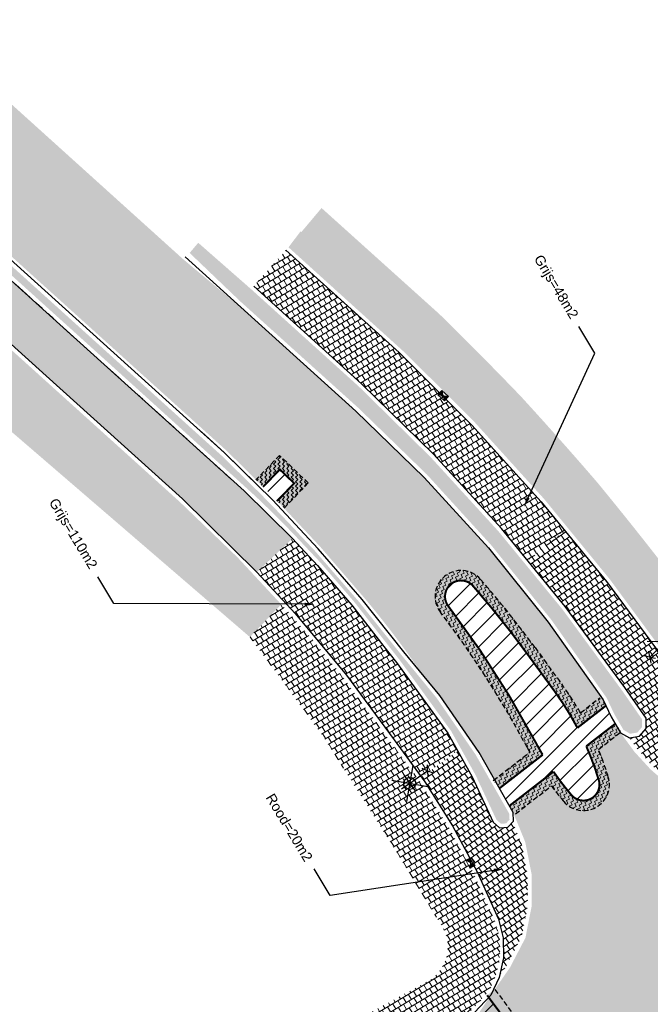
# Model space of a CAD drawing. Header units: metres. Extents: x 197458 to 198035, y 355297 to 355450.
# Tile 3 of 5: x 197510 to 197541, y 355352 to 355402. Entities that reach past the tile are written whole.
import ezdxf
from ezdxf import colors
from ezdxf.entities.mleader import LeaderData, LeaderLine
from ezdxf.enums import TextEntityAlignment as Align
from ezdxf.math import Vec2, Vec3

# ---------------------------------------------------------------- set-up
doc = ezdxf.new("R2010")
doc.units = ezdxf.units.M
doc.linetypes.add('DASHED2', pattern=[0.375, 0.25, -0.125])
doc.linetypes.add('VH-TROTTOIRBAND_130-150', pattern=[15, 5, -2, 2, -2, 2, -2])
for name, color, linetype, lineweight in [('N-WE-VH-VERHARDING_ASFALT-A-200', 251, 'Continuous', 18), ('V-WE-IE-MEUBILAIR_WEGMEUBILAIR_LICHTMAST-S', 7, 'Continuous', 25), ('V-WE-RI-HWA_KOLK-S', 10, 'Continuous', 25), ('V-WE-VH-VERHARDING_ASFALT-A', 252, 'Continuous', 20), ('V-WE-VH-ZAAGSNEDE-G', 7, 'ZAAGSNEDE_LINE', 30), ('X-XX-AL-AANKLEDING-T25', 7, 'Continuous', 25)]:
    doc.layers.add(name, color=color, linetype=linetype, lineweight=lineweight)
for name, color, linetype in [('N-XX-VH-KANTOPSLUITING_VOORKANTBAND-G', 7, 'VH-TROTTOIRBAND_130-150'), ('V-WE-VH-FREESVAK-G', 7, 'DASHED2'), ('V-WE-VH-VERHARDING_STRAATBAKSTENEN-G', 15, 'Continuous'), ('V-WE-VH-VERHARDING_TROTTOIRTEGELS-A', 253, 'Continuous'), ('V-WE-VH-VERHARDING_TROTTOIRTEGELS_ROOD-A', 13, 'Continuous'), ('V-XX-VH-KANTOPSLUITING_VOORKANTBAND-G', 7, 'CONTINUOUS-V')]:
    doc.layers.add(name, color=color, linetype=linetype)
doc.styles.add('NLCS-ISO', font='NLCS-ISO.ttf')
doc.styles.add('NLCS_ISO', font='arial.ttf')
doc.styles.get("Standard").update_dxf_attribs({"font": 'arial.ttf'})
doc.linetypes.add('CONTINUOUS-V', pattern='A,3.5,[24,NLCS.SHX,S=0.5,R=0,X=0,Y=0],3.5', length=7)
doc.linetypes.add('ZAAGSNEDE_LINE', pattern='A,12.7,-5.08,["Z",Standard,S=2.54,R=0,X=-2.54,Y=-1.27],-6.35', length=24.13)
pattern_1 = [(35, (0, 0), (-0.1748260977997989, 0.2496775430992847), []), (125, (0, 0), (-0.2996648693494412, 0.1622644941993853), [0.3048, -0.3048])]
pattern_2 = [(30.99999999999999, (197094.5641811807, 355532.3899999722), (-0.1569836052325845, 0.2612645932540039), []), (121, (197094.5641811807, 355532.3899999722), (-0.2876159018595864, 0.1827727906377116), [0.3048, -0.3048])]
pattern_3 = [(45, (0, 0), (-0.4490128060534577, 0.4490128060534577), [])]
pattern_4 = [(25.00000000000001, (197530.5255788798, 355361.9970773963), (0.07557648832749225, 0.2076446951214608), [0.15625, -0.15625]), (115, (197530.6671894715, 355362.0631114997), (-0.2076446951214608, 0.07557648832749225), [0.15625, -0.15625])]

# ---------------------------------------------------------------- blocks, each defined once
blk = doc.blocks.new('Straatkolk_450')
at = {"lineweight": 9}
h = blk.add_hatch(color=256, dxfattribs=at)
h.dxf.hatch_style = 1
h.paths.add_polyline_path([(0, 0.150000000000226), (0.225, -1.293059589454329e-11), (0.225, 0.2999999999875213)])
h.paths.add_polyline_path([(-0.225, 0.3000000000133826), (-0.225, 1.293059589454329e-11), (0, 0.150000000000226)])
for p, q in [((0.225, 0.2999999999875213), (-0.225, 1.293059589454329e-11)), ((-0.225, 0.3000000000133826), (0.225, -1.293059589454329e-11))]:
    blk.add_line(p, q, dxfattribs=at)
at = {"lineweight": 9, "flags": 128}
blk.add_lwpolyline([(0.225, 0.2999999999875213), (-0.225, 0.3000000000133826), (-0.225, 1.293059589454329e-11), (0.225, -1.293059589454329e-11)], close=True, dxfattribs=at)
blk = doc.blocks.new('V-SIE-WEG_LICHTMAST_1UITHOUDER-SO')
for p, q in [((3.232665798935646, -3.232298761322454), (-3.231800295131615, 3.232167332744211)), ((-3.231800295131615, -3.232298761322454), (3.232665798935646, 3.232167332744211)), ((-5.499567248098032, -6.571428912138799e-05), (-6.338356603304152, 1.243490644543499)), ((-5.499567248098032, -6.571428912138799e-05), (-4.660777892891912, 1.243490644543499)), ((0.0004327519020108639, -2.420065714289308), (0.0004327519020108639, 2.32993428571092)), ((-5.499567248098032, -6.571428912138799e-05), (-6.338356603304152, -1.243622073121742)), ((-1.499567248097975, -6.571428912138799e-05), (-5.499567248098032, -6.571428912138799e-05)), ((-5.499567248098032, -6.571428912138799e-05), (-4.660777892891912, -1.243622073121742)), ((0.0004327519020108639, -6.571428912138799e-05), (-1.494567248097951, -6.571428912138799e-05)), ((0.0004327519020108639, -6.571428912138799e-05), (2.515432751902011, -6.571428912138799e-05))]:
    blk.add_line(p, q)
blk.add_circle((0, 0), 1.500000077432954)
at = {"style": 'NLCS-ISO'}
blk.add_attdef('TYPE', text='', height=1.8, dxfattribs=at).set_placement((0.0004327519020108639, 2.32993428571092), align=Align.BOTTOM_CENTER)

msp = doc.modelspace()

# ---------------------------------------------------------------- hatches: boundary and pattern name
at = {"layer": 'N-WE-VH-VERHARDING_ASFALT-A-200'}
h = msp.add_hatch(dxfattribs=at)
h.set_pattern_fill('AVH-ASFALT_FREESVAK', color=256, scale=0.1, angle=45, pattern_type=2)
h.set_pattern_definition([(45, (197521.5298087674, 355377.3151539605), (0, 0.2209708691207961), [0.15625, -0.15625]), (135, (197521.640294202, 355377.425639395), (-0.2209708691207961, 0), [0.15625, -0.15625])])
h.paths.add_polyline_path([(197521.8903708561, 355378.3834323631), (197522.7282060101, 355379.2555139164), (197523.4493301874, 355378.5627080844), (197522.583566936, 355377.6615568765), (197522.9441290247, 355377.3151539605), (197524.156295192, 355378.5768672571), (197522.7140468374, 355379.9624789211), (197521.5298087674, 355378.7298352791)])
h = msp.add_hatch(dxfattribs=at)
h.set_pattern_fill('AVH-ASFALT_FREESVAK', color=256, scale=0.1, angle=25, pattern_type=2)
h.set_pattern_definition(pattern_4)
edge = h.paths.add_edge_path()
edge.add_line((197539.0854967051, 355367.413352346), (197537.6537703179, 355366.302903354))
edge.add_arc((197524.5590878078, 355359.4058539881), 14.79999999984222, 27.77605064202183, 36.15274289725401)
edge.add_line((197536.5093058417, 355368.1369643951), (197535.1249866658, 355370.0316736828))
edge.add_arc((197494.9141178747, 355340.6526670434), 49.80000000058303, 36.15274289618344, 41.13925384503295)
edge.add_arc((197531.8166471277, 355372.8893439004), 0.8000000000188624, 41.13925382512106, 217.3266268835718)
edge.add_arc((197491.2618665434, 355341.9650852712), 50.20000000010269, 28.03640494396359, 37.32662686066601, ccw=False)
edge.add_arc((197548.6340592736, 355372.517196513), 14.79999999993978, 208.0364049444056, 210.7372662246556)
edge.add_line((197535.9131629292, 355364.9528858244), (197533.7432927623, 355363.2699314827))
edge.add_line((197533.7432927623, 355363.2699314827), (197533.4368585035, 355363.665023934))
edge.add_line((197533.4368585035, 355363.665023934), (197535.262649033, 355365.0811096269))
edge.add_arc((197548.6340592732, 355372.517196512), 15.2999999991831, 208.0364049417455, 209.0792397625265, ccw=False)
edge.add_arc((197491.2618665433, 355341.9650852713), 49.70000000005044, 28.0364049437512, 37.32662686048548)
edge.add_arc((197531.8166471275, 355372.8893439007), 1.300000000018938, 41.13925381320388, 217.3266268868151, ccw=False)
edge.add_arc((197494.9141178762, 355340.6526670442), 50.29999999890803, 36.152742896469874, 41.13925384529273, ccw=False)
edge.add_line((197535.5287102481, 355370.326643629), (197536.9130294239, 355368.4319343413))
edge.add_arc((197524.5590878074, 355359.4058539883), 15.30000000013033, 30.0012647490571, 36.15274289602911, ccw=False)
edge.add_line((197537.8091076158, 355367.0561464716), (197538.7790624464, 355367.8084447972))
edge.add_line((197538.7790624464, 355367.8084447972), (197539.0854967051, 355367.413352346))
h = msp.add_hatch(dxfattribs=at)
h.set_pattern_fill('AVH-ASFALT_FREESVAK', color=256, scale=0.1, angle=25, pattern_type=2)
h.set_pattern_definition(pattern_4)
edge = h.paths.add_edge_path()
edge.add_line((197539.5530650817, 355366.5104724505), (197539.8594993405, 355366.1153799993))
edge.add_line((197539.8594993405, 355366.1153799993), (197538.709809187, 355365.2236787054))
edge.add_arc((197524.5590878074, 355359.405853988), 15.30000000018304, 16.827318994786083, 22.34916794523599, ccw=False)
edge.add_arc((197537.9596298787, 355363.4586890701), 1.299999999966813, -139.68148157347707, 16.82731899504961, ccw=False)
edge.add_arc((197548.6340592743, 355372.5171965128), 15.30000000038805, 216.6023980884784, 220.3185184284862, ccw=False)
edge.add_line((197536.3513337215, 355363.3944418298), (197534.5496809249, 355361.9970773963))
edge.add_line((197534.5496809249, 355361.9970773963), (197534.2432466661, 355362.3921698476))
edge.add_line((197534.2432466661, 355362.3921698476), (197536.4552847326, 355364.1078296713))
edge.add_arc((197548.6340592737, 355372.5171965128), 14.79999999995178, 214.6248336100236, 220.3185184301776)
edge.add_arc((197537.9596298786, 355363.4586890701), 0.7999999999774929, 220.3185184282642, 376.8273189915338)
edge.add_arc((197524.5590878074, 355359.4058539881), 14.80000000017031, 16.82731899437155, 23.81743209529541)
edge.add_line((197538.0986731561, 355365.3824440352), (197539.5530650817, 355366.5104724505))
h = msp.add_hatch(dxfattribs=at)
h.set_pattern_fill('AVH-ASFALT_FREESVAK', color=256, scale=0.1, angle=45, pattern_type=2)
h.set_pattern_definition([(45, (197526.8388962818, 355343.9602480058), (0, 0.2209708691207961), [0.15625, -0.15625]), (135, (197526.9493817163, 355344.0707334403), (-0.2209708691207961, 0), [0.15625, -0.15625])])
edge = h.paths.add_edge_path()
edge.add_line((197539.7258735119, 355344.8617715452), (197533.5268551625, 355353.197372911))
edge.add_line((197533.5268551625, 355353.197372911), (197533.1256412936, 355352.8989982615))
edge.add_line((197533.1256412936, 355352.8989982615), (197539.4163402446, 355344.4401172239))
edge.add_line((197539.4163402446, 355344.4401172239), (197539.9777609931, 355344.4296037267))
edge.add_line((197539.9777609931, 355344.4296037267), (197545.5545808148, 355347.4639609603))
edge.add_line((197545.5545808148, 355347.4639609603), (197546.0325168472, 355346.5855663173))
edge.add_line((197546.0325168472, 355346.5855663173), (197541.5617995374, 355344.1530413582))
edge.add_line((197541.5617995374, 355344.1530413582), (197542.2536313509, 355343.9602480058))
edge.add_line((197542.2536313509, 355343.9602480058), (197546.710682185, 355346.3853370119))
edge.add_line((197546.710682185, 355346.3853370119), (197545.7548101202, 355348.1421262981))
edge.add_line((197545.7548101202, 355348.1421262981), (197539.7387929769, 355344.8688010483))
at = {"layer": 'V-WE-VH-VERHARDING_ASFALT-A'}
h = msp.add_hatch(color=256, dxfattribs=at)
h.dxf.hatch_style = 1
edge = h.paths.add_edge_path(flags=17)
edge.add_line((197549.7144378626, 355341.5048818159), (197551.1997267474, 355342.3038371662))
edge.add_arc((197539.4227571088, 355333.3404131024), 14.79999948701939, 37.27467816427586, 38.61059050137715)
edge.add_arc((197550.3624286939, 355342.0767493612), 0.8000000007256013, 38.61059078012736, 198.5374645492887)
edge.add_arc((197563.6360522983, 355346.5276949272), 14.80000000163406, 198.537464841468, 199.8390600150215)
edge = h.paths.add_edge_path(flags=16)
edge.add_line((197556.8919692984, 355332.1722217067), (197555.6709995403, 355334.1916996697))
edge.add_arc((197598.6297805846, 355360.1644379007), 50.2000000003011, 204.4430211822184, 211.1570203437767, ccw=False)
edge.add_line((197552.9290449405, 355339.3922747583), (197551.2652343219, 355338.386340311))
edge.add_line((197551.2652343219, 355338.386340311), (197555.5227654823, 355331.3444047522))
edge.add_arc((197556.20736721, 355331.7583135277), 0.7999999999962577, 211.1570702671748, 391.1570203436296)
edge = h.paths.add_edge_path()
edge.add_line((197564.4350693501, 355325.4189411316), (197563.2001749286, 355324.6938160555))
edge.add_line((197563.2001749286, 355324.6938160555), (197561.2792336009, 355328.0615120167))
edge.add_line((197561.2792336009, 355328.0615120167), (197562.4653359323, 355328.7569761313))
edge.add_line((197562.4653359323, 355328.7569761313), (197560.885274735, 355331.4062527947))
edge.add_line((197560.885274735, 355331.4062527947), (197558.3631008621, 355335.7960933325))
edge.add_line((197558.3631008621, 355335.7960933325), (197556.7905652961, 355338.2990105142))
edge.add_line((197556.7905652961, 355338.2990105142), (197556.0110721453, 355337.9008616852))
edge.add_line((197556.0110721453, 355337.9008616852), (197555.5303899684, 355338.7777565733))
edge.add_line((197555.5303899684, 355338.7777565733), (197556.3434705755, 355339.2234580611))
edge.add_line((197556.3434705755, 355339.2234580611), (197555.357, 355340.896))
edge.add_line((197555.357, 355340.896), (197554.1822813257, 355342.7726949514))
edge.add_line((197554.1822813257, 355342.7726949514), (197548.1137989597, 355339.5083828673))
edge.add_line((197548.1137989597, 355339.5083828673), (197548.36, 355339.236))
edge.add_line((197548.36, 355339.236), (197549.631, 355337.632))
edge.add_line((197549.631, 355337.632), (197558.664, 355322.756))
edge.add_line((197558.664, 355322.756), (197558.783, 355322.56))
edge.add_line((197558.783, 355322.56), (197561.5382990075, 355317.7046036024))
edge.add_arc((197487.5895930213, 355269.4289181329), 88.31168056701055, 28.578021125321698, 33.13757270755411, ccw=False)
edge.add_line((197565.1419558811, 355311.6732543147), (197570.4141388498, 355302.7417611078))
edge.add_line((197570.4141388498, 355302.7417611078), (197573.592443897, 355297.5738644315))
edge.add_line((197573.592443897, 355297.5738644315), (197578.1999604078, 355300.4479705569))
edge.add_line((197578.1999604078, 355300.4479705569), (197577.9355870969, 355300.871864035))
edge.add_line((197577.9355870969, 355300.871864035), (197578.5796126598, 355301.2735290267))
edge.add_arc((197871.7290732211, 355485.4544836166), 346.2069182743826, 209.5328312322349, 212.1404665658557, ccw=False)
edge.add_line((197570.5036469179, 355314.8014062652), (197565.8389198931, 355323.0170758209))
edge.add_line((197565.8389198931, 355323.0170758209), (197564.9161293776, 355324.6003276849))
edge.add_line((197564.9161293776, 355324.6003276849), (197564.4350693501, 355325.4189411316))
edge = h.paths.add_edge_path()
edge.add_line((197586.0076655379, 355378.4398589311), (197585.5796667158, 355378.2057448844))
edge.add_line((197585.5796667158, 355378.2057448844), (197584.9319329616, 355379.3902253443))
edge.add_line((197584.9319329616, 355379.3902253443), (197573.5085938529, 355373.1447046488))
edge.add_line((197573.5085938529, 355373.1447046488), (197569.1374043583, 355370.7547594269))
edge.add_line((197569.1374043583, 355370.7547594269), (197569.9720432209, 355369.2282065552))
edge.add_line((197569.9720432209, 355369.2282065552), (197569.0946249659, 355368.7484803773))
edge.add_line((197569.0946249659, 355368.7484803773), (197568.2599868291, 355370.2750319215))
edge.add_line((197568.2599868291, 355370.2750319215), (197560.363503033, 355365.9576341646))
edge.add_line((197560.363503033, 355365.9576341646), (197561.1089477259, 355364.5942172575))
edge.add_line((197561.1089477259, 355364.5942172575), (197560.2315294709, 355364.1144910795))
edge.add_line((197560.2315294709, 355364.1144910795), (197559.4860882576, 355365.4779016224))
edge.add_line((197559.4860882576, 355365.4779016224), (197555.5385051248, 355363.3192620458))
edge.add_arc((197546.3409431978, 355379.4966727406), 18.60923862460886, 290.3684562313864, 299.6201144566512, ccw=False)
edge.add_line((197552.818, 355362.051), (197551.6009071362, 355361.6532767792))
edge.add_line((197551.6009071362, 355361.6532767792), (197555.5714447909, 355354.0573866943))
edge.add_arc((197563.7722097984, 355347.8831807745), 10.26515296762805, 119.42625446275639, 143.0245784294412, ccw=False)
edge.add_line((197558.7289102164, 355356.8240137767), (197560.4542319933, 355357.7557169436))
edge.add_line((197560.4542319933, 355357.7557169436), (197563.0478663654, 355359.1688986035))
edge.add_line((197563.0478663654, 355359.1688986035), (197577.0642003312, 355366.8059141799))
edge.add_line((197577.0642003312, 355366.8059141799), (197588.8567496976, 355373.231266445))
edge.add_line((197588.8567496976, 355373.231266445), (197586.0076655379, 355378.4398589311))
edge = h.paths.add_edge_path()
edge.add_line((197504.0652523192, 355328.5374975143), (197504.7103038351, 355327.3513144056))
edge.add_line((197504.7103038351, 355327.3513144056), (197520.5237376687, 355335.9507284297))
edge.add_line((197520.5237376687, 355335.9507284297), (197519.6840477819, 355337.4948313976))
edge.add_line((197519.6840477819, 355337.4948313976), (197520.5625520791, 355337.9725658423))
edge.add_line((197520.5625520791, 355337.9725658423), (197521.4022419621, 355336.4284628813))
edge.add_line((197521.4022419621, 355336.4284628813), (197529.3983398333, 355340.7767756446))
edge.add_line((197529.3983398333, 355340.7767756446), (197530.1877845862, 355341.2060791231))
edge.add_line((197530.1877845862, 355341.2060791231), (197529.4476360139, 355342.5643418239))
edge.add_line((197529.4476360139, 355342.5643418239), (197530.3257277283, 355343.0428341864))
edge.add_line((197530.3257277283, 355343.0428341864), (197531.0662892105, 355341.6838137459))
edge.add_line((197531.0662892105, 355341.6838137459), (197533.4684348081, 355342.9901109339))
edge.add_arc((197538.3174394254, 355334.0732923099), 10.15000000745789, 110.6840293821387, 118.53753927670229, ccw=False)
edge.add_line((197534.732316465, 355343.5690489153), (197536.271, 355344.087))
edge.add_line((197536.271, 355344.087), (197537.159, 355344.305))
edge.add_line((197537.159, 355344.305), (197538.408, 355344.459))
edge.add_line((197538.408, 355344.459), (197539.9777609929, 355344.4296037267))
edge.add_line((197539.9777609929, 355344.4296037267), (197545.5545808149, 355347.4639609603))
edge.add_line((197545.5545808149, 355347.4639609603), (197546.0325168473, 355346.5855663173))
edge.add_line((197546.0325168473, 355346.5855663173), (197541.5617995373, 355344.1530413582))
edge.add_line((197541.5617995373, 355344.1530413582), (197542.011, 355344.049))
edge.add_line((197542.011, 355344.049), (197543.151, 355343.632))
edge.add_line((197543.151, 355343.632), (197544.162, 355343.095))
edge.add_line((197544.162, 355343.095), (197545.406, 355342.125))
edge.add_line((197545.406, 355342.125), (197546.774, 355340.88))
edge.add_arc((197531.5320276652, 355324.6025295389), 22.29963598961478, 44.61174637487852, 46.88164307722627, ccw=False)
edge.add_line((197547.4067389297, 355340.2635418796), (197553.7149018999, 355343.6567811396))
edge.add_line((197553.7149018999, 355343.6567811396), (197553.436, 355344.26))
edge.add_line((197553.436, 355344.26), (197553.13, 355345.24))
edge.add_line((197553.13, 355345.24), (197552.939, 355346.272))
edge.add_line((197552.939, 355346.272), (197552.874, 355347.335))
edge.add_line((197552.874, 355347.335), (197552.941, 355348.407))
edge.add_line((197552.941, 355348.407), (197553.14, 355349.462))
edge.add_line((197553.14, 355349.462), (197553.464, 355350.477))
edge.add_line((197553.464, 355350.477), (197553.903, 355351.431))
edge.add_line((197553.903, 355351.431), (197554.441, 355352.305))
edge.add_line((197554.441, 355352.305), (197554.7457580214, 355352.7701538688))
edge.add_line((197554.7457580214, 355352.7701538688), (197554.9379715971, 355353.1106014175))
edge.add_line((197554.9379715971, 355353.1106014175), (197550.5916998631, 355361.4252946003))
edge.add_line((197550.5916998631, 355361.4252946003), (197549.498, 355361.254))
edge.add_line((197549.498, 355361.254), (197547.8104403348, 355361.254))
edge.add_line((197547.8104403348, 355361.254), (197547.1696341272, 355361.3482490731))
edge.add_line((197547.1696341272, 355361.3482490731), (197542.6791571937, 355358.8926817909))
edge.add_line((197542.6791571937, 355358.8926817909), (197542.1993692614, 355359.7700662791))
edge.add_line((197542.1993692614, 355359.7700662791), (197545.6818902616, 355361.6744440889))
edge.add_line((197545.6818902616, 355361.6744440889), (197545.479, 355361.727))
edge.add_line((197545.479, 355361.727), (197544.344, 355362.164))
edge.add_line((197544.344, 355362.164), (197543.26, 355362.732))
edge.add_line((197543.26, 355362.732), (197542.248, 355363.422))
edge.add_line((197542.248, 355363.422), (197541.328, 355364.218))
edge.add_line((197541.328, 355364.218), (197540.516, 355365.102))
edge.add_line((197540.516, 355365.102), (197539.822, 355366.053))
edge.add_line((197539.822, 355366.053), (197539.5530650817, 355366.5104724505))
edge.add_line((197539.5530650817, 355366.5104724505), (197538.098673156, 355365.3824440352))
edge.add_arc((197524.5590878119, 355359.4058539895), 14.79999999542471, 16.82731899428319, 23.81743209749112, ccw=False)
edge.add_arc((197537.9596298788, 355363.4586890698), 0.7999999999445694, -139.60912660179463, 16.827319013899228, ccw=False)
edge.add_arc((197548.6340558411, 355372.5172015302), 14.80000002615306, 214.6248571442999, 220.3224529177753, ccw=False)
edge.add_line((197536.4552847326, 355364.1078296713), (197534.243246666, 355362.3921698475))
edge.add_line((197534.243246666, 355362.3921698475), (197534.437, 355362.052))
edge.add_line((197534.437, 355362.052), (197535.041, 355360.573))
edge.add_line((197535.041, 355360.573), (197535.356, 355358.976))
edge.add_line((197535.356, 355358.976), (197535.356, 355357.348))
edge.add_line((197535.356, 355357.348), (197535.05, 355355.78))
edge.add_line((197535.05, 355355.78), (197534.274, 355354.29))
edge.add_line((197534.274, 355354.29), (197533.314, 355352.912))
edge.add_line((197533.314, 355352.912), (197532.7618599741, 355352.0829950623))
edge.add_arc((197524.5700646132, 355358.0760734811), 10.15000000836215, 313.13229685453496, 323.810975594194, ccw=False)
edge.add_arc((197524.5700646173, 355358.0760734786), 10.15000000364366, 298.63642491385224, 313.13229684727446, ccw=False)
edge.add_line((197529.4344513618, 355349.1676369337), (197525.9660482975, 355347.2737407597))
edge.add_line((197525.9660482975, 355347.2737407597), (197499.0168874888, 355332.5583482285))
edge.add_line((197499.0168874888, 355332.5583482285), (197487.4584660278, 355326.2236657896))
edge.add_line((197487.4584660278, 355326.2236657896), (197472.5663770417, 355317.9818015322))
edge.add_arc((197667.4658498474, 354960.6523331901), 407.025986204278, 118.6095315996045, 120.8626701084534)
edge.add_line((197458.6688093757, 355310.0431592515), (197462.478072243, 355303.8225487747))
edge.add_line((197462.478072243, 355303.8225487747), (197465.6958788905, 355305.7525755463))
edge.add_line((197465.6958788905, 355305.7525755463), (197470.0334617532, 355308.279215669))
edge.add_line((197470.0334617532, 355308.279215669), (197472.2159121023, 355309.5185421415))
edge.add_line((197472.2159121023, 355309.5185421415), (197481.0349121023, 355314.3515421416))
edge.add_line((197481.0349121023, 355314.3515421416), (197481.5291214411, 355314.7062856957))
edge.add_line((197481.5291214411, 355314.7062856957), (197496.7300793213, 355323.0116336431))
edge.add_line((197496.7300793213, 355323.0116336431), (197503.8317996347, 355326.8735800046))
edge.add_line((197503.8317996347, 355326.8735800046), (197503.1869679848, 355328.0593588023))
edge.add_line((197503.1869679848, 355328.0593588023), (197504.0652523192, 355328.5374975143))
edge = h.paths.add_edge_path()
edge.add_line((197523.4493301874, 355378.5627080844), (197522.59826066, 355377.6768512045))
edge.add_line((197522.59826066, 355377.6768512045), (197524.7598667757, 355375.3748029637))
edge.add_line((197524.7598667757, 355375.3748029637), (197526.9601055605, 355372.8249483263))
edge.add_arc((197489.5248926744, 355341.332982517), 48.91972071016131, 34.46672656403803, 40.071859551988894, ccw=False)
edge.add_line((197529.857, 355369.018), (197530.758, 355367.918))
edge.add_line((197530.758, 355367.918), (197532.722, 355365.063))
edge.add_line((197532.722, 355365.063), (197533.7432927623, 355363.2699314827))
edge.add_line((197533.7432927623, 355363.2699314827), (197535.9131629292, 355364.9528858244))
edge.add_arc((197548.6340590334, 355372.5171963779), 14.79999972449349, 208.0414957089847, 210.737266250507, ccw=False)
edge.add_arc((197491.2618668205, 355341.9650848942), 50.20000000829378, 28.03490460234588, 37.32662739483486)
edge.add_arc((197531.8166471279, 355372.8893439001), 0.8000000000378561, 41.17824986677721, 217.3266268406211, ccw=False)
edge.add_arc((197494.9141190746, 355340.6526653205), 49.80000004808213, 36.15274531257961, 41.139882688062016, ccw=False)
edge.add_line((197535.1249866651, 355370.0316736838), (197536.5093058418, 355368.136964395))
edge.add_arc((197524.5590878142, 355359.4058539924), 14.79999999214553, 27.776050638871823, 36.15274289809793, ccw=False)
edge.add_line((197537.6537703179, 355366.302903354), (197539.0854967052, 355367.413352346))
edge.add_line((197539.0854967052, 355367.413352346), (197538.946, 355367.708))
edge.add_line((197538.946, 355367.708), (197536.186, 355371.599))
edge.add_line((197536.186, 355371.599), (197533.188, 355375.321))
edge.add_line((197533.188, 355375.321), (197529.969, 355378.854))
edge.add_line((197529.969, 355378.854), (197526.547, 355382.178))
edge.add_line((197526.547, 355382.178), (197520.8584987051, 355387.3103461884))
edge.add_line((197520.8584987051, 355387.3103461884), (197517.8802881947, 355389.7953536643))
edge.add_line((197517.8802881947, 355389.7953536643), (197504.5747813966, 355401.8000036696))
edge.add_line((197504.5747813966, 355401.8000036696), (197500.7816546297, 355397.5958432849))
edge.add_line((197500.7816546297, 355397.5958432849), (197514.8273631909, 355384.9187573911))
edge.add_line((197514.8273631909, 355384.9187573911), (197520.0640612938, 355380.192061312))
edge.add_line((197520.0640612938, 355380.192061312), (197521.892303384, 355378.3854438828))
edge.add_line((197521.892303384, 355378.3854438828), (197522.7282060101, 355379.2555139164))
edge.add_line((197522.7282060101, 355379.2555139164), (197523.4493301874, 355378.5627080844))
at = {"layer": 'V-WE-VH-VERHARDING_ASFALT-A', "lineweight": 9}
h = msp.add_hatch(dxfattribs=at)
h.set_pattern_fill('ANSI31', color=256, scale=0.2)
h.set_pattern_definition([(45, (197521.8903708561, 355377.019995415), (-0.4490128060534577, 0.4490128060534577), [])])
h.paths.add_polyline_path([(197521.8903708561, 355378.3834323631), (197522.6011142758, 355377.6798214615), (197523.4493301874, 355378.5627080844), (197522.7282060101, 355379.2555139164)])
h = msp.add_hatch(dxfattribs=at)
h.set_pattern_fill('ANSI31', color=256, scale=0.2)
h.set_pattern_definition([(45, (197531.0221435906, 355362.3921698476), (-0.4490128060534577, 0.4490128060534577), [])])
edge = h.paths.add_edge_path()
edge.add_line((197539.5530650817, 355366.5104724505), (197539.0854967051, 355367.413352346))
edge.add_line((197539.0854967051, 355367.413352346), (197537.6537703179, 355366.302903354))
edge.add_arc((197524.5590878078, 355359.4058539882), 14.79999999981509, 27.77605064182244, 36.15274289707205)
edge.add_line((197536.5093058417, 355368.1369643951), (197535.1249866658, 355370.0316736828))
edge.add_arc((197494.9141178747, 355340.6526670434), 49.80000000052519, 36.15274289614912, 41.13925384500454)
edge.add_arc((197531.8166471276, 355372.8893439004), 0.800000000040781, 41.13925382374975, 217.3266268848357)
edge.add_arc((197491.2618665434, 355341.9650852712), 50.20000000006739, 28.036404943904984, 37.32662686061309, ccw=False)
edge.add_arc((197548.6340592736, 355372.517196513), 14.79999999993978, 208.0364049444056, 210.7372662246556)
edge.add_line((197535.9131629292, 355364.9528858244), (197533.7432927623, 355363.2699314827))
edge.add_line((197533.7432927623, 355363.2699314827), (197534.2432466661, 355362.3921698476))
edge.add_line((197534.2432466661, 355362.3921698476), (197536.4552847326, 355364.1078296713))
edge.add_arc((197548.6340592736, 355372.5171965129), 14.7999999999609, 214.624833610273, 220.3185184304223)
edge.add_arc((197537.9596298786, 355363.4586890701), 0.7999999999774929, 220.3185184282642, 376.8273189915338)
edge.add_arc((197524.5590878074, 355359.4058539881), 14.8000000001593, 16.82731899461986, 23.81743209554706)
edge.add_line((197538.0986731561, 355365.3824440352), (197539.5530650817, 355366.5104724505))
h = msp.add_hatch(dxfattribs=at)
h.set_pattern_fill('ANSI31', color=256, scale=0.2)
h.set_pattern_definition(pattern_3)
edge = h.paths.add_edge_path()
edge.add_line((197531.5094698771, 355350.6688368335), (197532.6699663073, 355351.8359827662))
edge.add_line((197532.6699663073, 355351.8359827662), (197538.1772389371, 355344.4305474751))
edge.add_arc((197538.8853789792, 355332.9646836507), 11.48771063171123, 87.35084886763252, 93.53413981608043, ccw=False)
edge.add_line((197539.4163402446, 355344.4401172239), (197533.2040079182, 355352.7936214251))
edge.add_line((197533.2040079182, 355352.7936214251), (197531.95, 355351.444))
edge.add_line((197531.95, 355351.444), (197530.38, 355350.2))
edge.add_line((197530.38, 355350.2), (197528.605, 355348.992))
edge.add_line((197528.605, 355348.992), (197526.7670087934, 355347.8820048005))
edge.add_line((197526.7670087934, 355347.8820048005), (197526.8388962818, 355347.7503530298))
edge.add_line((197526.8388962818, 355347.7503530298), (197529.4344513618, 355349.1676369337))
edge.add_arc((197524.5700646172, 355358.0760734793), 10.15000000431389, 298.6364249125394, 313.1322967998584)
h = msp.add_hatch(dxfattribs=at)
h.set_pattern_fill('ANSI31', color=256, scale=0.2)
h.set_pattern_definition(pattern_3)
edge = h.paths.add_edge_path()
edge.add_line((197526.8388962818, 355347.7503530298), (197529.4344513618, 355349.1676369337))
edge.add_arc((197524.5700646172, 355358.0760734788), 10.15000000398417, 298.6364249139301, 313.1322968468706)
edge.add_arc((197524.4953147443, 355358.1361343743), 10.24494532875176, 313.2077296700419, 322.498240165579)
edge.add_line((197532.6229847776, 355351.8991571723), (197538.1772389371, 355344.4305474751))
edge.add_line((197538.1772389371, 355344.4305474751), (197538.408, 355344.459))
edge.add_line((197538.408, 355344.459), (197539.4163402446, 355344.4401172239))
edge.add_line((197539.4163402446, 355344.4401172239), (197533.1256412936, 355352.8989982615))
at = {"layer": 'V-WE-VH-VERHARDING_STRAATBAKSTENEN-G'}
h = msp.add_hatch(color=256, dxfattribs=at)
h.dxf.hatch_style = 1
edge = h.paths.add_edge_path()
edge.add_arc((197465.191555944, 355321.7498195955), 79.79999997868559, 42.8902011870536, 44.95753114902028)
edge.add_line((197521.6604865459, 355378.1351002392), (197519.8218973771, 355379.9393281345))
edge.add_line((197519.8218973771, 355379.9393281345), (197510.3701780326, 355388.4702269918))
edge.add_line((197510.3701780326, 355388.4702269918), (197500.918458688, 355397.0011258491))
edge.add_line((197500.918458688, 355397.0011258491), (197500.6852862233, 355396.7423149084))
edge.add_line((197500.6852862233, 355396.7423149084), (197515.8510702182, 355383.0472800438))
edge.add_line((197515.8510702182, 355383.0472800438), (197521.4713639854, 355377.9462578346))
edge.add_arc((197483.0017215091, 355337.1585650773), 56.06736370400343, 43.740623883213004, 46.675260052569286, ccw=False)
edge.add_line((197523.5091086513, 355375.9232508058), (197523.6577685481, 355376.061346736))
h = msp.add_hatch(color=256, dxfattribs=at)
h.dxf.hatch_style = 1
h.paths.add_polyline_path([(197526.696815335, 355383.408404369), (197521.2901640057, 355388.2920685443), (197518.6379420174, 355390.6167889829), (197518.2070468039, 355390.1083138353), (197520.7421603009, 355387.6846816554), (197526.6837104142, 355382.3240268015), (197530.112728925, 355378.9932092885), (197533.339938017, 355375.4511994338), (197536.3455913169, 355371.7196979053), (197539.1192665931, 355367.8094187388), (197539.5239419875, 355366.9546554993), (197539.9677032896, 355366.1997941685), (197540.3021665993, 355366.0065151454), (197540.6633304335, 355366.0695754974), (197540.9004297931, 355366.3489372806), (197540.9026322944, 355366.7248308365), (197539.8723007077, 355368.2066560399), (197536.8890384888, 355372.2642121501), (197533.689823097, 355376.1599504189), (197530.2880160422, 355379.8790864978)])
h = msp.add_hatch(color=256, dxfattribs=at)
h.dxf.hatch_style = 1
h.paths.add_polyline_path([(197532.5524134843, 355364.9566400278), (197530.597970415, 355367.7977474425), (197528.8004730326, 355369.9922503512), (197526.7072057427, 355372.6150792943), (197524.5105038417, 355375.1499655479), (197523.6540471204, 355376.0611134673), (197523.5082972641, 355375.9241121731), (197524.7727616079, 355374.5817590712), (197526.4898023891, 355372.5807191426), (197528.1074741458, 355370.5082963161), (197528.7426533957, 355369.6995214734), (197531.3209701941, 355366.1446759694), (197532.547246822, 355363.9379826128), (197533.5927633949, 355361.698012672), (197533.8165722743, 355361.4989927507), (197534.0756719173, 355361.5124683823), (197534.2500442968, 355361.7033602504), (197534.238992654, 355361.9955380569)])
at = {"layer": 'V-WE-VH-VERHARDING_TROTTOIRTEGELS-A', "lineweight": 9}
h = msp.add_hatch(dxfattribs=at)
h.set_pattern_fill('AR-B88', color=251, scale=0.0015, angle=31)
h.set_pattern_definition(pattern_2)
h.paths.add_polyline_path([(197498.951718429, 355394.8203164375), (197498.2091215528, 355395.4900551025), (197499.8140382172, 355397.2604403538), (197500.5504011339, 355396.5929014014), (197510.4955, 355387.614), (197520.936, 355378.186), (197521.3322860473, 355377.8025312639), (197523.362715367, 355375.7869775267), (197521.5725550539, 355374.1051368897), (197519.6472194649, 355376.0485924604), (197517.844, 355377.781), (197511.012, 355383.943)])
h = msp.add_hatch(dxfattribs=at)
h.set_pattern_fill('AR-B88', color=251, scale=0.0015, angle=31)
h.set_pattern_definition(pattern_2)
h.paths.add_polyline_path([(197522.7997495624, 355372.4932744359), (197520.6053639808, 355374.8506213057), (197517.7071252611, 355377.6351205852), (197503.6740488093, 355390.2919837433), (197498.0751153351, 355395.3415884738), (197496.0850379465, 355393.0140301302), (197504.86, 355385.599), (197504.56, 355385.202), (197521.231, 355370.851)])
h = msp.add_hatch(dxfattribs=at)
h.set_pattern_fill('AR-B88', color=251, scale=0.0015, angle=31)
h.set_pattern_definition(pattern_2)
edge = h.paths.add_edge_path()
edge.add_line((197548.6738033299, 355366.8090516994), (197547.454, 355366.734))
edge.add_line((197547.454, 355366.734), (197542.229, 355374.122))
edge.add_arc((197393.0949052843, 355258.8068888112), 188.5167182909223, 37.71230857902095, 39.4578245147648)
edge.add_arc((197395.6405049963, 355255.3717242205), 188.7826585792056, 40.75389140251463, 42.49940733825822)
edge.add_arc((197397.3171056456, 355250.7957202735), 190.6912529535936, 43.85357205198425, 45.59908798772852)
edge.add_line((197530.7389533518, 355387.0372870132), (197524.8232881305, 355392.3596043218))
edge.add_line((197524.8232881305, 355392.3596043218), (197523.164951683, 355390.3913009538))
edge.add_line((197523.164951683, 355390.3913009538), (197529.5372168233, 355385.5561623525))
edge.add_arc((197497.0773744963, 355342.7770946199), 53.69999999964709, 36.15274289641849, 52.809550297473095, ccw=False)
edge.add_line((197540.437287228, 355374.4568668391), (197546.3429561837, 355366.3738134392))
edge.add_arc((197548.6038082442, 355368.0256451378), 2.799999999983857, 216.1527428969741, 273.3664606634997)
edge.add_line((197548.7682299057, 355365.2304768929), (197559.4534425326, 355365.8590188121))
edge.add_line((197559.4534425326, 355365.8590188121), (197560.1955734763, 355366.2647770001))
edge.add_line((197560.1955734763, 355366.2647770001), (197585.641446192, 355380.1770399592))
edge.add_line((197585.641446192, 355380.1770399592), (197584.1405586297, 355382.9128671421))
edge.add_line((197584.1405586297, 355382.9128671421), (197558.6981020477, 355369.019758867))
edge.add_line((197558.6981020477, 355369.019758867), (197555.384, 355367.222))
edge.add_line((197555.384, 355367.222), (197548.6738033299, 355366.8090516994))
h = msp.add_hatch(dxfattribs=at)
h.set_pattern_fill('AR-B88', color=251, scale=0.0015, angle=31)
h.set_pattern_definition(pattern_2)
edge = h.paths.add_edge_path()
edge.add_arc((197548.6038082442, 355368.0256451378), 1.799999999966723, 216.1527428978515, 273.36646066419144, ccw=False)
edge.add_line((197547.1504033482, 355366.9637533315), (197541.2447343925, 355375.0468067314))
edge.add_arc((197497.0773744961, 355342.7770946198), 54.69999999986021, 36.15274289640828, 52.80955029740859)
edge.add_line((197530.1416831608, 355386.3527930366), (197523.7694180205, 355391.1879316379))
edge.add_line((197523.7694180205, 355391.1879316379), (197523.164951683, 355390.3913009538))
edge.add_line((197523.164951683, 355390.3913009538), (197529.0490103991, 355385.0671533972))
edge.add_line((197529.0490103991, 355385.0671533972), (197532.512857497, 355381.60899095))
edge.add_line((197532.512857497, 355381.60899095), (197535.9926053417, 355377.7675417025))
edge.add_line((197535.9926053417, 355377.7675417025), (197539.2749711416, 355373.7557612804))
edge.add_line((197539.2749711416, 355373.7557612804), (197542.346430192, 355369.5917160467))
edge.add_line((197542.346430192, 355369.5917160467), (197544.161659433, 355366.997961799))
edge.add_line((197544.161659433, 355366.997961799), (197544.8859563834, 355366.1983379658))
edge.add_line((197544.8859563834, 355366.1983379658), (197545.8095410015, 355365.5947128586))
edge.add_line((197545.8095410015, 355365.5947128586), (197546.8562532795, 355365.2489921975))
edge.add_line((197546.8562532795, 355365.2489921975), (197547.9333949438, 355365.181368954))
edge.add_line((197547.9333949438, 355365.181368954), (197548.7682299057, 355365.2304768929))
edge.add_line((197548.7682299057, 355365.2304768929), (197548.7095078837, 355366.2287512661))
h = msp.add_hatch(dxfattribs=at)
h.set_pattern_fill('AR-B88', color=251, scale=0.0015, angle=31)
h.set_pattern_definition([(30.99999999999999, (197521.4242248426, 355374.680738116), (-0.1569836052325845, 0.2612645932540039), []), (121, (197521.4242248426, 355374.680738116), (-0.2876159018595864, 0.1827727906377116), [0.3048, -0.3048])])
h.paths.add_polyline_path([(197535.1633615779, 355374.680738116), (197537.0153870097, 355376.2016380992), (197535.841, 355377.637), (197532.368, 355381.471), (197528.712, 355385.121), (197523.0322694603, 355390.242605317), (197521.4242248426, 355388.4404858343), (197526.834, 355383.554), (197530.432, 355380.018), (197533.841, 355376.291)])
h = msp.add_hatch(dxfattribs=at)
h.set_pattern_fill('AR-B88', color=251, scale=0.0015, angle=31)
h.set_pattern_definition([(30.99999999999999, (197521.5747608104, 355363.8342678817), (-0.1569836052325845, 0.2612645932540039), []), (121, (197521.5747608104, 355363.8342678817), (-0.2876159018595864, 0.1827727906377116), [0.3048, -0.3048])])
h.paths.add_polyline_path([(197531.6496528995, 355365.1414701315), (197531.152, 355366.037), (197528.583, 355369.579), (197526.335, 355372.454), (197524.624, 355374.448), (197523.362715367, 355375.7869775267), (197521.5747608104, 355374.1027673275), (197523.494, 355372.041), (197526.072, 355368.941), (197528.469, 355365.707), (197529.8383574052, 355363.8342678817)])
h = msp.add_hatch(dxfattribs=at)
h.set_pattern_fill('AR-B88', color=251, scale=0.0015, angle=31)
h.set_pattern_definition(pattern_2)
edge = h.paths.add_edge_path()
edge.add_line((197524.2654567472, 355350.3872482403), (197527.7334939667, 355352.2818140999))
edge.add_line((197527.7334939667, 355352.2818140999), (197530.227, 355353.644))
edge.add_arc((197529.1556763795, 355355.3261427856), 1.994326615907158, 302.4922579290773, 391.561493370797)
edge.add_line((197530.855, 355356.37), (197528.1900090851, 355360.7043700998))
edge.add_line((197528.1900090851, 355360.7043700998), (197524.894, 355365.892))
edge.add_line((197524.894, 355365.892), (197521.231, 355370.851))
edge.add_line((197521.231, 355370.851), (197522.8037901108, 355372.4889338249))
edge.add_arc((197474.2859574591, 355328.226298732), 65.67465988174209, 38.174867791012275, 42.37407946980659, ccw=False)
edge.add_line((197525.9146514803, 355368.8174172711), (197529.836702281, 355363.4985186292))
edge.add_line((197529.836702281, 355363.4985186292), (197531.222999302, 355361.2944060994))
edge.add_line((197531.222999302, 355361.2944060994), (197532.4494219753, 355359.0056805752))
edge.add_line((197532.4494219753, 355359.0056805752), (197533.5063436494, 355356.6531135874))
edge.add_arc((197529.6870403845, 355355.20027586), 4.086295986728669, -32.14993942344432, 20.826484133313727, ccw=False)
edge.add_arc((197519.8747935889, 355364.4910141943), 17.53839934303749, 302.0021928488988, 319.17731751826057, ccw=False)
edge.add_line((197529.1692984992, 355349.6179637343), (197528.4969617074, 355349.1603959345))
edge.add_line((197528.4969617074, 355349.1603959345), (197526.6673319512, 355348.0554508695))
edge.add_line((197526.6673319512, 355348.0554508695), (197525.7983108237, 355347.5809282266))
edge.add_line((197525.7983108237, 355347.5809282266), (197524.2654567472, 355350.3872482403))
at = {"layer": 'V-WE-VH-VERHARDING_TROTTOIRTEGELS_ROOD-A', "lineweight": 9}
h = msp.add_hatch(dxfattribs=at)
h.set_pattern_fill('AR-B88', color=251, scale=0.0015, angle=35)
h.set_pattern_definition(pattern_1)
h.paths.add_polyline_path([(197537.0153870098, 355376.2016380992), (197535.1633615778, 355374.6807381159), (197537.047, 355372.387), (197540.035, 355368.323), (197541.103, 355366.787), (197541.1, 355366.275), (197540.769, 355365.885), (197540.265, 355365.797), (197540.2501462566, 355365.805583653), (197540.670914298, 355365.2289980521), (197541.4675339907, 355364.3617421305), (197542.3701664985, 355363.5807687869), (197543.3630916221, 355362.9037743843), (197544.426617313, 355362.3465026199), (197545.540205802, 355361.9177465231), (197546.6807418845, 355361.6223064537), (197547.6663523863, 355361.4773439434), (197546.535, 355363.231), (197548.8636164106, 355363.4203387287), (197553.988, 355363.837), (197554.335, 355363.747), (197554.552, 355363.462), (197554.522953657, 355363.0741825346), (197554.322, 355362.825), (197559.51, 355365.662), (197548.7787546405, 355365.030750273), (197547.933, 355364.981), (197546.818, 355365.051), (197545.722, 355365.413), (197544.755, 355366.045), (197544.005, 355366.873), (197542.184, 355369.475), (197539.117, 355373.633)])
h = msp.add_hatch(dxfattribs=at)
h.set_pattern_fill('AR-B88', color=251, scale=0.0015, angle=35)
h.set_pattern_definition(pattern_1)
h.paths.add_polyline_path([(197531.6496528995, 355365.1414701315), (197529.8383574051, 355363.8342678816), (197530.006, 355363.605), (197531.396, 355361.395), (197532.629, 355359.094), (197533.696, 355356.719), (197533.934, 355355.773), (197533.95, 355354.771), (197533.7587940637, 355353.9003459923), (197534.1025510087, 355354.3937804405), (197534.8592465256, 355355.8467138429), (197535.156, 355357.3673329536), (197535.156, 355358.9564637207), (197534.8485264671, 355360.5153057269), (197534.4120286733, 355361.5841471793), (197534.168, 355361.317), (197533.745, 355361.295), (197533.429, 355361.576), (197532.369, 355363.847)])

# ---------------------------------------------------------------- linework, layer by layer
at = {"layer": 'N-XX-VH-KANTOPSLUITING_VOORKANTBAND-G', "ltscale": 0.2, "flags": 128}
msp.add_lwpolyline([(197521.3322860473, 355377.8025312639), (197520.936, 355378.186), (197510.4955, 355387.614), (197500.5512456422, 355396.5938793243)], dxfattribs=at)
at = {"layer": 'V-WE-VH-FREESVAK-G'}
for points in [[(197522.9441290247, 355377.3151539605), (197524.156295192, 355378.5768672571), (197522.7140468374, 355379.9624789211), (197521.5298087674, 355378.7298352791)], [(197539.7258735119, 355344.8617715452), (197533.5268551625, 355353.197372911)]]:
    msp.add_lwpolyline(points, dxfattribs=at)
for points in [[(197533.4368585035, 355363.665023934), (197535.262649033, 355365.0811096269, -0.004550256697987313), (197535.1295277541, 355365.3256995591, 0.04055845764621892), (197530.7828978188, 355372.1010784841, -0.9672700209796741), (197532.7956938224, 355373.7446026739, -0.02176119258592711), (197535.5287102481, 355370.326643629), (197536.9130294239, 355368.4319343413, -0.02684733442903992), (197537.8091076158, 355367.0561464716), (197538.7790624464, 355367.8084447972)], [(197534.5496809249, 355361.9970773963), (197536.3513337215, 355363.3944418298, 0.0162160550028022), (197536.9684328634, 355362.6175419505, 0.813466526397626), (197539.2039659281, 355363.8350237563, 0.02409827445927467), (197538.709809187, 355365.2236787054), (197539.8594993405, 355366.1153799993)]]:
    msp.add_lwpolyline(points, format="xyb", dxfattribs=at)
at = {"layer": 'V-WE-VH-ZAAGSNEDE-G', "ltscale": 0.1, "const_width": 0.1, "flags": 128}
msp.add_lwpolyline([(197522.583566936, 355377.6615568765), (197523.4493301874, 355378.5627080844), (197522.7282060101, 355379.2555139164), (197521.8903708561, 355378.3834323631)], dxfattribs=at)
at = {"layer": 'V-WE-VH-ZAAGSNEDE-G', "ltscale": 0.1, "flags": 128}
for points in [[(197533.7432927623, 355363.2699314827, 0.1, 0.1, 0), (197535.9131629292, 355364.9528858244, 0.1, 0.1, -0.01178527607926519), (197535.5708523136, 355365.5607157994, 0.1, 0.1, 0.04055845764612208), (197531.1804937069, 355372.4042574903, 0.1, 0.1, -0.9672700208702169), (197532.4191374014, 355373.4156569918, 0.1, 0.1, -0.02176119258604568), (197535.1249866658, 355370.0316736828, 0.1, 0.1, 0), (197536.5093058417, 355368.1369643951, 0.1, 0.1, -0.0365664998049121), (197537.6537703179, 355366.302903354, 0.1, 0.1, 0), (197539.0854967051, 355367.413352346, 0, 0, 0)], [(197534.2432466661, 355362.3921698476, 0.1, 0.1, 0), (197536.4552847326, 355364.1078296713, 0.1, 0.1, 0.02484849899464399), (197537.3496624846, 355362.9410600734, 0.1, 0.1, 0.8134665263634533), (197538.7253751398, 355363.6902796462, 0.1, 0.1, 0.03050958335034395), (197538.0986731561, 355365.3824440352, 0.1, 0.1, 0), (197539.5530650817, 355366.5104724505, 0, 0, 0)]]:
    msp.add_lwpolyline(points, format="xyseb", dxfattribs=at)
at = {"layer": 'V-WE-VH-ZAAGSNEDE-G', "ltscale": 0.1, "const_width": 0.1, "flags": 128}
msp.add_lwpolyline([(197526.8388962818, 355347.7503530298), (197529.4344513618, 355349.1676369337, 0.06333465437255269), (197531.5094698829, 355350.668836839, 0.04055971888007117), (197532.6229847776, 355351.8991571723), (197538.1772389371, 355344.4305474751), (197538.408, 355344.459), (197539.4163402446, 355344.4401172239), (197533.1256412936, 355352.8989982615)], format="xyb", dxfattribs=at)
at = {"layer": 'V-XX-VH-KANTOPSLUITING_VOORKANTBAND-G', "ltscale": 0.2}
for points in [[(197521.8020126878, 355378.2764167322), (197519.959, 355380.085), (197501.0524628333, 355397.1495943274)], [(197523.362715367, 355375.7869775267), (197520.936, 355378.186), (197510.4955, 355387.614), (197500.5512456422, 355396.5938793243)], [(197521.5725550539, 355374.1051368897), (197517.844, 355377.781), (197511.012, 355383.943), (197503.808, 355390.4405), (197498.9516599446, 355394.8203691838)], [(197523.0322694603, 355390.242605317), (197528.712, 355385.121), (197532.368, 355381.471), (197535.841, 355377.637), (197539.117, 355373.633), (197542.184, 355369.475), (197544.005, 355366.873), (197544.755, 355366.045), (197545.722, 355365.413), (197546.818, 355365.051), (197547.933, 355364.981), (197548.7787546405, 355365.030750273), (197559.51, 355365.662), (197560.291518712, 355366.0892933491), (197569.065427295, 355370.886405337), (197579.1554826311, 355376.4030375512), (197585.7373968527, 355380.0015518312)], [(197517.9807701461, 355389.9067241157), (197526.547, 355382.178), (197529.969, 355378.854), (197533.188, 355375.321), (197536.186, 355371.599), (197538.946, 355367.708), (197539.347, 355366.861), (197539.822, 355366.053), (197540.265, 355365.797), (197540.769, 355365.885), (197541.1, 355366.275), (197541.103, 355366.787), (197540.035, 355368.323), (197537.047, 355372.387), (197533.841, 355376.291), (197530.432, 355380.018), (197526.834, 355383.554), (197521.4242248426, 355388.4404858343)], [(197523.362715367, 355375.7869775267), (197524.624, 355374.448), (197526.335, 355372.454), (197527.95, 355370.385), (197528.583, 355369.579), (197531.152, 355366.037), (197532.369, 355363.847), (197533.429, 355361.576), (197533.745, 355361.295), (197534.168, 355361.317), (197534.453, 355361.629), (197534.437, 355362.052), (197532.722, 355365.063), (197530.758, 355367.918), (197528.956, 355370.118), (197526.861, 355372.743), (197524.659, 355375.284), (197522.357, 355377.733), (197519.959, 355380.085), (197518.793214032, 355381.1372109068)], [(197521.5747608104, 355374.1027673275), (197523.494, 355372.041), (197526.072, 355368.941), (197528.469, 355365.707), (197530.006, 355363.605), (197531.396, 355361.395), (197532.629, 355359.094), (197533.696, 355356.719), (197533.934, 355355.773), (197533.95, 355354.771), (197533.735, 355353.792), (197533.314, 355352.912), (197531.95, 355351.444), (197530.38, 355350.2), (197528.605, 355348.992), (197526.767, 355347.882), (197525.9947292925, 355347.4603072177)]]:
    msp.add_lwpolyline(points, dxfattribs=at)

# ---------------------------------------------------------------- block references
at = {"layer": 'V-WE-IE-MEUBILAIR_WEGMEUBILAIR_LICHTMAST-S', "xscale": 0.2, "yscale": 0.2, "zscale": 0.2}
for p, rotation in [((197542.0707453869, 355370.616017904), 44.21697838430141), ((197529.2449310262, 355363.5203473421), 215.1999250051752)]:
    msp.add_blockref('V-SIE-WEG_LICHTMAST_1UITHOUDER-SO', p, dxfattribs=dict(at, rotation=rotation))
at = {"layer": 'V-WE-RI-HWA_KOLK-S'}
for p, rotation in [((197531.0261152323, 355383.0631261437), 138.0529496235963), ((197532.1610282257, 355359.4681583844), 297.011743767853)]:
    msp.add_blockref('Straatkolk_450', p, dxfattribs=dict(at, rotation=rotation))

# ---------------------------------------------------------------- leaders
at = {"layer": 'X-XX-AL-AANKLEDING-T25'}
ml = msp.add_multileader_mtext('Standard', dxfattribs=at)
ml.set_content('Grijs=48m2', color=256, style='NLCS_ISO')
ml.set_leader_properties()
ml.build(insert=Vec2(0, 0))
ml.multileader.update_dxf_attribs({"arrow_head_size": 0.5})
ctx = ml.context
ctx.base_point, ctx.char_height, ctx.arrow_head_size, ctx.landing_gap_size, ctx.plane_origin, ctx.plane_x_axis, ctx.plane_y_axis = Vec3(197535.3880719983, 355390.2791785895), 0.5, 0.5, 0.5, Vec3(197514.3787372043, 355382.0682189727), Vec3(0.5173213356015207, -0.8557912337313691), Vec3(0.8557912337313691, 0.5173213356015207)
ctx.text_align_type = 2
notes = []
notes.append((ctx, [(1, (1, 1, 0), (197538.5328845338, 355385.0767969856), (-0.5173213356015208, 0.8557912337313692), 1.562319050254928, [(0, [(197534.9772552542, 355377.3838644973)], 0, [])])]))
ctx.mtext.insert, ctx.mtext.text_direction, ctx.mtext.rotation, ctx.mtext.alignment, ctx.mtext.flow_direction = Vec3(197537.7428507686, 355387.0090646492), Vec3(0.5173213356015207, -0.8557912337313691), 5.256106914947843, 3, 5
ml = msp.add_multileader_mtext('Standard', dxfattribs=at)
ml.set_content('Grijs=110m2', color=256, style='NLCS_ISO')
ml.set_leader_properties()
ml.build(insert=Vec2(0, 0))
ml.multileader.update_dxf_attribs({"arrow_head_size": 0.5})
ctx = ml.context
ctx.base_point, ctx.char_height, ctx.arrow_head_size, ctx.landing_gap_size, ctx.plane_origin, ctx.plane_x_axis, ctx.plane_y_axis = Vec3(197511.0619746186, 355378.0740307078), 0.5, 0.5, 0.5, Vec3(197490.2536046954, 355369.5306201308), Vec3(0.5173213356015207, -0.8557912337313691), Vec3(0.8557912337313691, 0.5173213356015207)
ctx.text_align_type = 2
notes.append((ctx, [(1, (1, 1, 0), (197514.4077520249, 355372.5391981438), (-0.5173213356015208, 0.8557912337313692), 1.562319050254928, [(0, [(197524.4731393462, 355372.4929148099)], 0, [])])]))
ctx.mtext.insert, ctx.mtext.text_direction, ctx.mtext.rotation, ctx.mtext.alignment, ctx.mtext.flow_direction = Vec3(197513.6177182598, 355374.4714658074), Vec3(0.5173213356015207, -0.8557912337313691), 5.256106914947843, 3, 5
ml = msp.add_multileader_mtext('Standard', dxfattribs=at)
ml.set_content('Rood=20m2', color=256, style='NLCS_ISO')
ml.set_leader_properties()
ml.build(insert=Vec2(0, 0))
ml.multileader.update_dxf_attribs({"arrow_head_size": 0.5})
ctx = ml.context
ctx.base_point, ctx.char_height, ctx.arrow_head_size, ctx.landing_gap_size, ctx.plane_origin, ctx.plane_x_axis, ctx.plane_y_axis = Vec3(197522.0017303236, 355363.2910515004), 0.5, 0.5, 0.5, Vec3(197501.2194730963, 355356.7179458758), Vec3(0.5173213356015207, -0.8557912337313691), Vec3(0.8557912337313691, 0.5173213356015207)
ctx.text_align_type = 2
notes.append((ctx, [(1, (1, 1, 0), (197525.2585820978, 355357.9033262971), (-0.5173213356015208, 0.8557912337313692), 1.562319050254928, [(0, [(197533.9615694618, 355359.2329554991)], 0, [])])]))
ctx.mtext.insert, ctx.mtext.text_direction, ctx.mtext.rotation, ctx.mtext.alignment, ctx.mtext.flow_direction = Vec3(197524.4092967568, 355359.7997766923), Vec3(0.5173213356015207, -0.8557912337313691), 5.256106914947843, 3, 5
for ctx, leaders in notes:
    for number, flags, end, landing, length, lines in leaders:
        leader = LeaderData()
        leader.index, (leader.has_last_leader_line, leader.has_dogleg_vector, leader.attachment_direction) = number, flags
        leader.last_leader_point, leader.dogleg_vector, leader.dogleg_length = Vec3(end), Vec3(landing), length
        for number, points, colour, breaks in lines:
            line = LeaderLine()
            line.index, line.vertices, line.color, line.breaks = number, Vec3.list(points), colors.encode_raw_color(colour), breaks
            leader.lines.append(line)
        ctx.leaders.append(leader)

doc.saveas('drawing.dxf')
